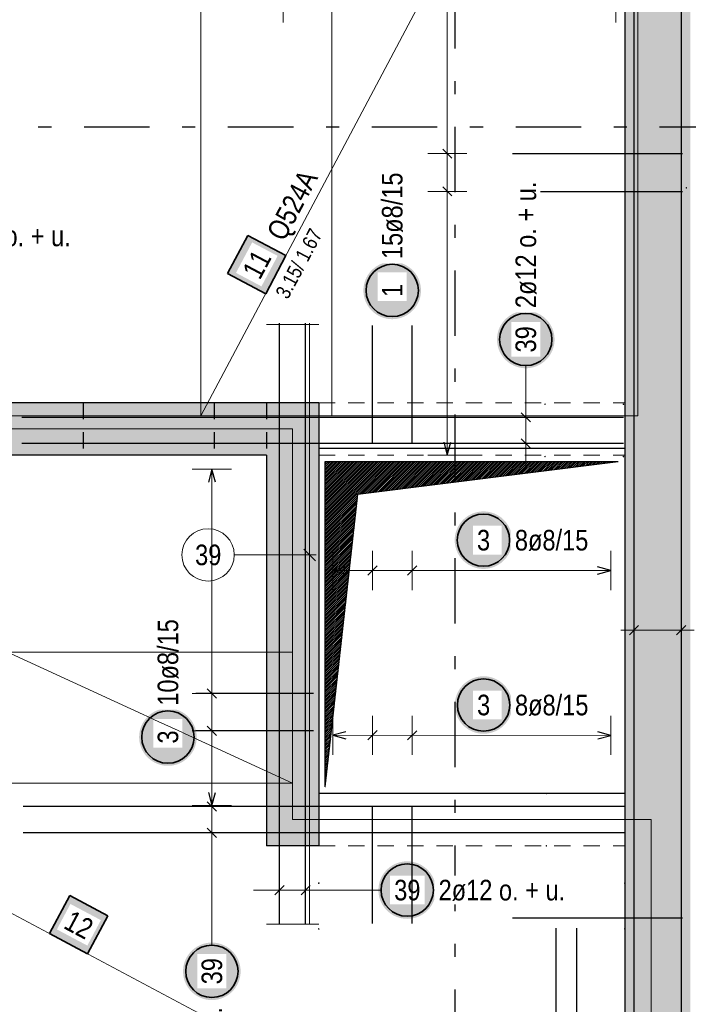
# Model space of a CAD drawing. Header units: millimetres. Extents: x -4 to 113, y -17 to 52.
# Tile 12 of 91: x 14.08 to 19.19, y 11.94 to 19.47. Entities that reach past the tile are written whole.
import ezdxf

# ---------------------------------------------------------------- set-up
doc = ezdxf.new("R2010")
doc.units = ezdxf.units.MM
doc.linetypes.add('DASHDOTX2', pattern=[2, 1, -0.5, 0, -0.5])
doc.linetypes.add('HIDDEN', pattern=[0.375, 0.25, -0.125])
for name, color, linetype, lineweight in [('Achsen', 7, 'Continuous', 20), ('Mattenbewehrung', 7, 'Continuous', 20), ('Schraffuren', 7, 'Continuous', 20), ('Stabstahl', 7, 'Continuous', 20)]:
    doc.layers.add(name, color=color, linetype=linetype, lineweight=lineweight)
doc.styles.add('Arial Narrow', font='ARIALN.TTF')

msp = doc.modelspace()

# ---------------------------------------------------------------- hatches: boundary and pattern name
at = {"lineweight": 25}
h = msp.add_hatch(dxfattribs=at)
h.set_pattern_fill('Mau', color=3, scale=0.01, angle=45, style=0, pattern_type=2)
h.set_pattern_definition([(45, (0, 0), (-0.007071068, 0.007071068), [])])
h.paths.add_polyline_path([(16.417242, 13.599875), (16.667242, 15.839875), (18.657245, 16.089875), (16.417242, 16.089875)])
at = {"layer": 'Mattenbewehrung', "lineweight": 35, "true_color": 0xffffff}
for points in [[(15.824718, 17.820662), (15.670209, 17.529068), (15.961803, 17.374559), (16.116312, 17.666153)], [(14.755764, 12.614165), (14.464469, 12.769238), (14.309397, 12.477944), (14.600691, 12.322871)]]:
    msp.add_hatch(color=7, dxfattribs=at).paths.add_polyline_path(points)
at = {"layer": 'Schraffuren', "lineweight": 13, "true_color": 0xd7ffd7}
for points in [[(19.207245, 20.284677), (19.207245, 6.630202), (18.707245, 6.630202), (18.707245, 20.284677)], [(10.366532, 16.539875), (16.367242, 16.539875), (15.967242, 16.139875), (10.366532, 16.139875)], [(16.367242, 16.539875), (16.367242, 13.149865), (15.967242, 13.149865), (15.967242, 16.139875)]]:
    msp.add_hatch(color=254, dxfattribs=at).paths.add_polyline_path(points)
at = {"layer": 'Stabstahl', "lineweight": 25, "true_color": 0xffffff}
for points in [[(17.14875, 17.399359), (17.148616, 17.407037), (17.148214, 17.414706), (17.147545, 17.422355), (17.146609, 17.429977), (17.145408, 17.437562), (17.143942, 17.4451), (17.142215, 17.452582), (17.140228, 17.459999), (17.137982, 17.467343), (17.135482, 17.474604), (17.13273, 17.481773), (17.12973, 17.488841), (17.126485, 17.495801), (17.122998, 17.502643), (17.119276, 17.509359), (17.115321, 17.515941), (17.111138, 17.522382), (17.106734, 17.528672), (17.102112, 17.534805), (17.09728, 17.540772), (17.092242, 17.546568), (17.087005, 17.552184), (17.081575, 17.557614), (17.075959, 17.562851), (17.070163, 17.567889), (17.064196, 17.572722), (17.058063, 17.577343), (17.051772, 17.581747), (17.045332, 17.58593), (17.03875, 17.589885), (17.032034, 17.593608), (17.025192, 17.597094), (17.018232, 17.600339), (17.011163, 17.60334), (17.003994, 17.606092), (16.996734, 17.608592), (16.98939, 17.610837), (16.981973, 17.612824), (16.974491, 17.614552), (16.966953, 17.616017), (16.959368, 17.617218), (16.951746, 17.618154), (16.944096, 17.618823), (16.936428, 17.619225), (16.92875, 17.619359), (16.921072, 17.619225), (16.913404, 17.618823), (16.905754, 17.618154), (16.898132, 17.617218), (16.890547, 17.616017), (16.883009, 17.614552), (16.875527, 17.612824), (16.86811, 17.610837), (16.860766, 17.608592), (16.853506, 17.606092), (16.846337, 17.60334), (16.839268, 17.600339), (16.832308, 17.597094), (16.825466, 17.593608), (16.81875, 17.589885), (16.812168, 17.58593), (16.805728, 17.581747), (16.799437, 17.577343), (16.793304, 17.572722), (16.787337, 17.567889), (16.781541, 17.562851), (16.775925, 17.557614), (16.770495, 17.552184), (16.765258, 17.546568), (16.76022, 17.540772), (16.755388, 17.534805), (16.750766, 17.528672), (16.746362, 17.522382), (16.742179, 17.515941), (16.738224, 17.509359), (16.734502, 17.502643), (16.731015, 17.495801), (16.72777, 17.488841), (16.72477, 17.481773), (16.722018, 17.474604), (16.719518, 17.467343), (16.717272, 17.459999), (16.715285, 17.452582), (16.713558, 17.4451), (16.712092, 17.437562), (16.710891, 17.429977), (16.709955, 17.422355), (16.709286, 17.414706), (16.708884, 17.407037), (16.70875, 17.399359), (16.708884, 17.391681), (16.709286, 17.384013), (16.709955, 17.376363), (16.710891, 17.368741), (16.712092, 17.361157), (16.713558, 17.353619), (16.715285, 17.346136), (16.717272, 17.338719), (16.719518, 17.331375), (16.722018, 17.324115), (16.72477, 17.316946), (16.72777, 17.309877), (16.731015, 17.302918), (16.734502, 17.296075), (16.738224, 17.289359), (16.742179, 17.282777), (16.746362, 17.276337), (16.750766, 17.270046), (16.755388, 17.263914), (16.76022, 17.257946), (16.765258, 17.25215), (16.770495, 17.246534), (16.775925, 17.241104), (16.781541, 17.235867), (16.787337, 17.230829), (16.793304, 17.225997), (16.799437, 17.221375), (16.805728, 17.216971), (16.812168, 17.212789), (16.81875, 17.208834), (16.825466, 17.205111), (16.832308, 17.201625), (16.839268, 17.198379), (16.846337, 17.195379), (16.853506, 17.192627), (16.860766, 17.190127), (16.86811, 17.187882), (16.875527, 17.185894), (16.883009, 17.184167), (16.890547, 17.182701), (16.898132, 17.1815), (16.905754, 17.180564), (16.913404, 17.179895), (16.921072, 17.179493), (16.92875, 17.179359), (16.936428, 17.179493), (16.944096, 17.179895), (16.951746, 17.180564), (16.959368, 17.1815), (16.966953, 17.182701), (16.974491, 17.184167), (16.981973, 17.185894), (16.98939, 17.187882), (16.996734, 17.190127), (17.003994, 17.192627), (17.011163, 17.195379), (17.018232, 17.198379), (17.025192, 17.201625), (17.032034, 17.205111), (17.03875, 17.208834), (17.045332, 17.212789), (17.051772, 17.216971), (17.058063, 17.221375), (17.064196, 17.225997), (17.070163, 17.230829), (17.075959, 17.235867), (17.081575, 17.241104), (17.087005, 17.246534), (17.092242, 17.25215), (17.09728, 17.257946), (17.102112, 17.263914), (17.106734, 17.270046), (17.111138, 17.276337), (17.115321, 17.282777), (17.119276, 17.289359), (17.122998, 17.296075), (17.126485, 17.302918), (17.12973, 17.309877), (17.13273, 17.316946), (17.135482, 17.324115), (17.137982, 17.331375), (17.140228, 17.338719), (17.142215, 17.346136), (17.143942, 17.353619), (17.145408, 17.361157), (17.146609, 17.368741), (17.147545, 17.376363), (17.148214, 17.384013)], [(18.17, 17.02396), (18.169866, 17.031638), (18.169464, 17.039306), (18.168795, 17.046956), (18.167859, 17.054578), (18.166658, 17.062162), (18.165192, 17.0697), (18.163465, 17.077183), (18.161478, 17.0846), (18.159232, 17.091943), (18.156732, 17.099204), (18.15398, 17.106373), (18.15098, 17.113442), (18.147735, 17.120401), (18.144248, 17.127243), (18.140526, 17.13396), (18.136571, 17.140542), (18.132388, 17.146982), (18.127984, 17.153272), (18.123362, 17.159405), (18.11853, 17.165373), (18.113492, 17.171168), (18.108255, 17.176785), (18.102825, 17.182214), (18.097209, 17.187452), (18.091413, 17.192489), (18.085446, 17.197322), (18.079313, 17.201943), (18.073022, 17.206348), (18.066582, 17.21053), (18.06, 17.214485), (18.053284, 17.218208), (18.046442, 17.221694), (18.039482, 17.22494), (18.032413, 17.22794), (18.025244, 17.230692), (18.017984, 17.233192), (18.01064, 17.235437), (18.003223, 17.237425), (17.995741, 17.239152), (17.988203, 17.240617), (17.980618, 17.241819), (17.972996, 17.242755), (17.965346, 17.243424), (17.957678, 17.243826), (17.95, 17.24396), (17.942322, 17.243826), (17.934654, 17.243424), (17.927004, 17.242755), (17.919382, 17.241819), (17.911797, 17.240617), (17.904259, 17.239152), (17.896777, 17.237425), (17.88936, 17.235437), (17.882016, 17.233192), (17.874756, 17.230692), (17.867587, 17.22794), (17.860518, 17.22494), (17.853558, 17.221694), (17.846716, 17.218208), (17.84, 17.214485), (17.833418, 17.21053), (17.826978, 17.206348), (17.820687, 17.201943), (17.814554, 17.197322), (17.808587, 17.192489), (17.802791, 17.187452), (17.797175, 17.182214), (17.791745, 17.176785), (17.786508, 17.171168), (17.78147, 17.165373), (17.776638, 17.159405), (17.772016, 17.153272), (17.767612, 17.146982), (17.763429, 17.140542), (17.759474, 17.13396), (17.755752, 17.127243), (17.752265, 17.120401), (17.74902, 17.113442), (17.74602, 17.106373), (17.743268, 17.099204), (17.740768, 17.091943), (17.738522, 17.0846), (17.736535, 17.077183), (17.734808, 17.0697), (17.733342, 17.062162), (17.732141, 17.054578), (17.731205, 17.046956), (17.730536, 17.039306), (17.730134, 17.031638), (17.73, 17.02396), (17.730134, 17.016282), (17.730536, 17.008613), (17.731205, 17.000963), (17.732141, 16.993342), (17.733342, 16.985757), (17.734808, 16.978219), (17.736535, 16.970737), (17.738522, 16.96332), (17.740768, 16.955976), (17.743268, 16.948715), (17.74602, 16.941546), (17.74902, 16.934478), (17.752265, 16.927518), (17.755752, 16.920676), (17.759474, 16.91396), (17.763429, 16.907377), (17.767612, 16.900937), (17.772016, 16.894647), (17.776638, 16.888514), (17.78147, 16.882546), (17.786508, 16.876751), (17.791745, 16.871135), (17.797175, 16.865705), (17.802791, 16.860468), (17.808587, 16.85543), (17.814554, 16.850597), (17.820687, 16.845976), (17.826978, 16.841571), (17.833418, 16.837389), (17.84, 16.833434), (17.846716, 16.829711), (17.853558, 16.826225), (17.860518, 16.82298), (17.867587, 16.819979), (17.874756, 16.817227), (17.882016, 16.814727), (17.88936, 16.812482), (17.896777, 16.810495), (17.904259, 16.808767), (17.911797, 16.807302), (17.919382, 16.806101), (17.927004, 16.805165), (17.934654, 16.804496), (17.942322, 16.804094), (17.95, 16.80396), (17.957678, 16.804094), (17.965346, 16.804496), (17.972996, 16.805165), (17.980618, 16.806101), (17.988203, 16.807302), (17.995741, 16.808767), (18.003223, 16.810495), (18.01064, 16.812482), (18.017984, 16.814727), (18.025244, 16.817227), (18.032413, 16.819979), (18.039482, 16.82298), (18.046442, 16.826225), (18.053284, 16.829711), (18.06, 16.833434), (18.066582, 16.837389), (18.073022, 16.841571), (18.079313, 16.845976), (18.085446, 16.850597), (18.091413, 16.85543), (18.097209, 16.860468), (18.102825, 16.865705), (18.108255, 16.871135), (18.113492, 16.876751), (18.11853, 16.882546), (18.123362, 16.888514), (18.127984, 16.894647), (18.132388, 16.900937), (18.136571, 16.907377), (18.140526, 16.91396), (18.144248, 16.920676), (18.147735, 16.927518), (18.15098, 16.934478), (18.15398, 16.941546), (18.156732, 16.948715), (18.159232, 16.955976), (18.161478, 16.96332), (18.163465, 16.970737), (18.165192, 16.978219), (18.166658, 16.985757), (18.167859, 16.993342), (18.168795, 17.000963), (18.169464, 17.008613)], [(17.846607, 15.488445), (17.846473, 15.496123), (17.846072, 15.503792), (17.845402, 15.511442), (17.844466, 15.519063), (17.843265, 15.526648), (17.8418, 15.534186), (17.840072, 15.541668), (17.838085, 15.549086), (17.83584, 15.556429), (17.83334, 15.56369), (17.830588, 15.570859), (17.827587, 15.577927), (17.824342, 15.584887), (17.820856, 15.591729), (17.817133, 15.598445), (17.813178, 15.605028), (17.808996, 15.611468), (17.804591, 15.617758), (17.79997, 15.623891), (17.795137, 15.629859), (17.790099, 15.635654), (17.784862, 15.64127), (17.779432, 15.6467), (17.773816, 15.651937), (17.768021, 15.656975), (17.762053, 15.661808), (17.75592, 15.666429), (17.74963, 15.670834), (17.74319, 15.675016), (17.736607, 15.678971), (17.729891, 15.682694), (17.723049, 15.68618), (17.716089, 15.689425), (17.709021, 15.692426), (17.701852, 15.695178), (17.694591, 15.697678), (17.687248, 15.699923), (17.67983, 15.70191), (17.672348, 15.703638), (17.66481, 15.705103), (17.657226, 15.706304), (17.649604, 15.70724), (17.641954, 15.707909), (17.634285, 15.708311), (17.626607, 15.708445), (17.61893, 15.708311), (17.611261, 15.707909), (17.603611, 15.70724), (17.595989, 15.706304), (17.588405, 15.705103), (17.580867, 15.703638), (17.573385, 15.70191), (17.565967, 15.699923), (17.558624, 15.697678), (17.551363, 15.695178), (17.544194, 15.692426), (17.537125, 15.689425), (17.530166, 15.68618), (17.523324, 15.682694), (17.516607, 15.678971), (17.510025, 15.675016), (17.503585, 15.670834), (17.497295, 15.666429), (17.491162, 15.661808), (17.485194, 15.656975), (17.479399, 15.651937), (17.473783, 15.6467), (17.468353, 15.64127), (17.463116, 15.635654), (17.458078, 15.629859), (17.453245, 15.623891), (17.448624, 15.617758), (17.444219, 15.611468), (17.440037, 15.605028), (17.436082, 15.598445), (17.432359, 15.591729), (17.428873, 15.584887), (17.425627, 15.577927), (17.422627, 15.570859), (17.419875, 15.56369), (17.417375, 15.556429), (17.41513, 15.549086), (17.413142, 15.541668), (17.411415, 15.534186), (17.40995, 15.526648), (17.408748, 15.519063), (17.407813, 15.511442), (17.407143, 15.503792), (17.406741, 15.496123), (17.406607, 15.488445), (17.406741, 15.480767), (17.407143, 15.473099), (17.407813, 15.465449), (17.408748, 15.457827), (17.40995, 15.450243), (17.411415, 15.442705), (17.413142, 15.435223), (17.41513, 15.427805), (17.417375, 15.420462), (17.419875, 15.413201), (17.422627, 15.406032), (17.425627, 15.398963), (17.428873, 15.392004), (17.432359, 15.385162), (17.436082, 15.378445), (17.440037, 15.371863), (17.444219, 15.365423), (17.448624, 15.359133), (17.453245, 15.353), (17.458078, 15.347032), (17.463116, 15.341237), (17.468353, 15.335621), (17.473783, 15.330191), (17.479399, 15.324954), (17.485194, 15.319916), (17.491162, 15.315083), (17.497295, 15.310462), (17.503585, 15.306057), (17.510025, 15.301875), (17.516607, 15.29792), (17.523324, 15.294197), (17.530166, 15.290711), (17.537125, 15.287465), (17.544194, 15.284465), (17.551363, 15.281713), (17.558624, 15.279213), (17.565967, 15.276968), (17.573385, 15.27498), (17.580867, 15.273253), (17.588405, 15.271788), (17.595989, 15.270586), (17.603611, 15.269651), (17.611261, 15.268981), (17.61893, 15.268579), (17.626607, 15.268445), (17.634285, 15.268579), (17.641954, 15.268981), (17.649604, 15.269651), (17.657226, 15.270586), (17.66481, 15.271788), (17.672348, 15.273253), (17.67983, 15.27498), (17.687248, 15.276968), (17.694591, 15.279213), (17.701852, 15.281713), (17.709021, 15.284465), (17.716089, 15.287465), (17.723049, 15.290711), (17.729891, 15.294197), (17.736607, 15.29792), (17.74319, 15.301875), (17.74963, 15.306057), (17.75592, 15.310462), (17.762053, 15.315083), (17.768021, 15.319916), (17.773816, 15.324954), (17.779432, 15.330191), (17.784862, 15.335621), (17.790099, 15.341237), (17.795137, 15.347032), (17.79997, 15.353), (17.804591, 15.359133), (17.808996, 15.365423), (17.813178, 15.371863), (17.817133, 15.378445), (17.820856, 15.385162), (17.824342, 15.392004), (17.827587, 15.398963), (17.830588, 15.406032), (17.83334, 15.413201), (17.83584, 15.420462), (17.838085, 15.427805), (17.840072, 15.435223), (17.8418, 15.442705), (17.843265, 15.450243), (17.844466, 15.457827), (17.845402, 15.465449), (17.846072, 15.473099)], [(17.847306, 14.227089), (17.847172, 14.234767), (17.84677, 14.242435), (17.8461, 14.250085), (17.845165, 14.257707), (17.843963, 14.265292), (17.842498, 14.27283), (17.840771, 14.280312), (17.838783, 14.287729), (17.836538, 14.295073), (17.834038, 14.302333), (17.831286, 14.309502), (17.828286, 14.316571), (17.82504, 14.323531), (17.821554, 14.330373), (17.817831, 14.337089), (17.813876, 14.343671), (17.809694, 14.350111), (17.805289, 14.356402), (17.800668, 14.362535), (17.795835, 14.368502), (17.790797, 14.374298), (17.78556, 14.379914), (17.78013, 14.385344), (17.774514, 14.390581), (17.768719, 14.395619), (17.762751, 14.400451), (17.756618, 14.405073), (17.750328, 14.409477), (17.743888, 14.41366), (17.737306, 14.417615), (17.730589, 14.421337), (17.723747, 14.424824), (17.716788, 14.428069), (17.709719, 14.431069), (17.70255, 14.433821), (17.695289, 14.436321), (17.687946, 14.438567), (17.680528, 14.440554), (17.673046, 14.442281), (17.665508, 14.443747), (17.657924, 14.444948), (17.650302, 14.445884), (17.642652, 14.446553), (17.634983, 14.446955), (17.627306, 14.447089), (17.619628, 14.446955), (17.611959, 14.446553), (17.604309, 14.445884), (17.596687, 14.444948), (17.589103, 14.443747), (17.581565, 14.442281), (17.574083, 14.440554), (17.566665, 14.438567), (17.559322, 14.436321), (17.552061, 14.433821), (17.544892, 14.431069), (17.537823, 14.428069), (17.530864, 14.424824), (17.524022, 14.421337), (17.517306, 14.417615), (17.510723, 14.41366), (17.504283, 14.409477), (17.497993, 14.405073), (17.49186, 14.400451), (17.485892, 14.395619), (17.480097, 14.390581), (17.474481, 14.385344), (17.469051, 14.379914), (17.463814, 14.374298), (17.458776, 14.368502), (17.453943, 14.362535), (17.449322, 14.356402), (17.444917, 14.350111), (17.440735, 14.343671), (17.43678, 14.337089), (17.433057, 14.330373), (17.429571, 14.323531), (17.426326, 14.316571), (17.423325, 14.309502), (17.420573, 14.302333), (17.418073, 14.295073), (17.415828, 14.287729), (17.41384, 14.280312), (17.412113, 14.27283), (17.410648, 14.265292), (17.409447, 14.257707), (17.408511, 14.250085), (17.407841, 14.242435), (17.40744, 14.234767), (17.407306, 14.227089), (17.40744, 14.219411), (17.407841, 14.211743), (17.408511, 14.204093), (17.409447, 14.196471), (17.410648, 14.188886), (17.412113, 14.181348), (17.41384, 14.173866), (17.415828, 14.166449), (17.418073, 14.159105), (17.420573, 14.151845), (17.423325, 14.144676), (17.426326, 14.137607), (17.429571, 14.130647), (17.433057, 14.123805), (17.43678, 14.117089), (17.440735, 14.110507), (17.444917, 14.104067), (17.449322, 14.097776), (17.453943, 14.091643), (17.458776, 14.085676), (17.463814, 14.07988), (17.469051, 14.074264), (17.474481, 14.068834), (17.480097, 14.063597), (17.485892, 14.058559), (17.49186, 14.053727), (17.497993, 14.049105), (17.504283, 14.044701), (17.510723, 14.040518), (17.517306, 14.036563), (17.524022, 14.032841), (17.530864, 14.029354), (17.537823, 14.026109), (17.544892, 14.023109), (17.552061, 14.020357), (17.559322, 14.017857), (17.566665, 14.015611), (17.574083, 14.013624), (17.581565, 14.011897), (17.589103, 14.010431), (17.596687, 14.00923), (17.604309, 14.008294), (17.611959, 14.007625), (17.619628, 14.007223), (17.627306, 14.007089), (17.634983, 14.007223), (17.642652, 14.007625), (17.650302, 14.008294), (17.657924, 14.00923), (17.665508, 14.010431), (17.673046, 14.011897), (17.680528, 14.013624), (17.687946, 14.015611), (17.695289, 14.017857), (17.70255, 14.020357), (17.709719, 14.023109), (17.716788, 14.026109), (17.723747, 14.029354), (17.730589, 14.032841), (17.737306, 14.036563), (17.743888, 14.040518), (17.750328, 14.044701), (17.756618, 14.049105), (17.762751, 14.053727), (17.768719, 14.058559), (17.774514, 14.063597), (17.78013, 14.068834), (17.78556, 14.074264), (17.790797, 14.07988), (17.795835, 14.085676), (17.800668, 14.091643), (17.805289, 14.097776), (17.809694, 14.104067), (17.813876, 14.110507), (17.817831, 14.117089), (17.821554, 14.123805), (17.82504, 14.130647), (17.828286, 14.137607), (17.831286, 14.144676), (17.834038, 14.151845), (17.836538, 14.159105), (17.838783, 14.166449), (17.840771, 14.173866), (17.842498, 14.181348), (17.843963, 14.188886), (17.845165, 14.196471), (17.8461, 14.204093), (17.84677, 14.211743)], [(15.434243, 13.981807), (15.434109, 13.989485), (15.433707, 13.997154), (15.433038, 14.004804), (15.432102, 14.012425), (15.430901, 14.02001), (15.429435, 14.027548), (15.427708, 14.03503), (15.425721, 14.042448), (15.423475, 14.049791), (15.420975, 14.057052), (15.418223, 14.064221), (15.415223, 14.071289), (15.411978, 14.078249), (15.408491, 14.085091), (15.404769, 14.091807), (15.400814, 14.09839), (15.396631, 14.10483), (15.392227, 14.11112), (15.387605, 14.117253), (15.382773, 14.123221), (15.377735, 14.129016), (15.372498, 14.134632), (15.367068, 14.140062), (15.361452, 14.145299), (15.355656, 14.150337), (15.349689, 14.15517), (15.343556, 14.159791), (15.337265, 14.164196), (15.330825, 14.168378), (15.324243, 14.172333), (15.317527, 14.176056), (15.310685, 14.179542), (15.303725, 14.182787), (15.296656, 14.185788), (15.289487, 14.18854), (15.282227, 14.19104), (15.274883, 14.193285), (15.267466, 14.195272), (15.259984, 14.197), (15.252446, 14.198465), (15.244861, 14.199666), (15.237239, 14.200602), (15.229589, 14.201271), (15.221921, 14.201673), (15.214243, 14.201807), (15.206565, 14.201673), (15.198897, 14.201271), (15.191247, 14.200602), (15.183625, 14.199666), (15.17604, 14.198465), (15.168502, 14.197), (15.16102, 14.195272), (15.153603, 14.193285), (15.146259, 14.19104), (15.138999, 14.18854), (15.13183, 14.185788), (15.124761, 14.182787), (15.117801, 14.179542), (15.110959, 14.176056), (15.104243, 14.172333), (15.097661, 14.168378), (15.091221, 14.164196), (15.08493, 14.159791), (15.078797, 14.15517), (15.07283, 14.150337), (15.067034, 14.145299), (15.061418, 14.140062), (15.055988, 14.134632), (15.050751, 14.129016), (15.045713, 14.123221), (15.040881, 14.117253), (15.036259, 14.11112), (15.031855, 14.10483), (15.027672, 14.09839), (15.023717, 14.091807), (15.019995, 14.085091), (15.016508, 14.078249), (15.013263, 14.071289), (15.010263, 14.064221), (15.007511, 14.057052), (15.005011, 14.049791), (15.002765, 14.042448), (15.000778, 14.03503), (14.999051, 14.027548), (14.997585, 14.02001), (14.996384, 14.012425), (14.995448, 14.004804), (14.994779, 13.997154), (14.994377, 13.989485), (14.994243, 13.981807), (14.994377, 13.974129), (14.994779, 13.966461), (14.995448, 13.958811), (14.996384, 13.951189), (14.997585, 13.943605), (14.999051, 13.936067), (15.000778, 13.928584), (15.002765, 13.921167), (15.005011, 13.913824), (15.007511, 13.906563), (15.010263, 13.899394), (15.013263, 13.892325), (15.016508, 13.885366), (15.019995, 13.878524), (15.023717, 13.871807), (15.027672, 13.865225), (15.031855, 13.858785), (15.036259, 13.852495), (15.040881, 13.846362), (15.045713, 13.840394), (15.050751, 13.834599), (15.055988, 13.828982), (15.061418, 13.823553), (15.067034, 13.818315), (15.07283, 13.813278), (15.078797, 13.808445), (15.08493, 13.803824), (15.091221, 13.799419), (15.097661, 13.795237), (15.104243, 13.791282), (15.110959, 13.787559), (15.117801, 13.784073), (15.124761, 13.780827), (15.13183, 13.777827), (15.138999, 13.775075), (15.146259, 13.772575), (15.153603, 13.77033), (15.16102, 13.768342), (15.168502, 13.766615), (15.17604, 13.76515), (15.183625, 13.763948), (15.191247, 13.763012), (15.198897, 13.762343), (15.206565, 13.761941), (15.214243, 13.761807), (15.221921, 13.761941), (15.229589, 13.762343), (15.237239, 13.763012), (15.244861, 13.763948), (15.252446, 13.76515), (15.259984, 13.766615), (15.267466, 13.768342), (15.274883, 13.77033), (15.282227, 13.772575), (15.289487, 13.775075), (15.296656, 13.777827), (15.303725, 13.780827), (15.310685, 13.784073), (15.317527, 13.787559), (15.324243, 13.791282), (15.330825, 13.795237), (15.337265, 13.799419), (15.343556, 13.803824), (15.349689, 13.808445), (15.355656, 13.813278), (15.361452, 13.818315), (15.367068, 13.823553), (15.372498, 13.828982), (15.377735, 13.834599), (15.382773, 13.840394), (15.387605, 13.846362), (15.392227, 13.852495), (15.396631, 13.858785), (15.400814, 13.865225), (15.404769, 13.871807), (15.408491, 13.878524), (15.411978, 13.885366), (15.415223, 13.892325), (15.418223, 13.899394), (15.420975, 13.906563), (15.423475, 13.913824), (15.425721, 13.921167), (15.427708, 13.928584), (15.429435, 13.936067), (15.430901, 13.943605), (15.432102, 13.951189), (15.433038, 13.958811), (15.433707, 13.966461)], [(17.263373, 12.811003), (17.263239, 12.818681), (17.262837, 12.826349), (17.262167, 12.833999), (17.261232, 12.841621), (17.26003, 12.849205), (17.258565, 12.856743), (17.256838, 12.864226), (17.25485, 12.871643), (17.252605, 12.878987), (17.250105, 12.886247), (17.247353, 12.893416), (17.244353, 12.900485), (17.241107, 12.907444), (17.237621, 12.914287), (17.233898, 12.921003), (17.229943, 12.927585), (17.225761, 12.934025), (17.221356, 12.940316), (17.216735, 12.946448), (17.211902, 12.952416), (17.206864, 12.958212), (17.201627, 12.963828), (17.196197, 12.969258), (17.190581, 12.974495), (17.184786, 12.979533), (17.178818, 12.984365), (17.172685, 12.988987), (17.166395, 12.993391), (17.159955, 12.997573), (17.153373, 13.001528), (17.146656, 13.005251), (17.139814, 13.008737), (17.132855, 13.011983), (17.125786, 13.014983), (17.118617, 13.017735), (17.111356, 13.020235), (17.104013, 13.02248), (17.096595, 13.024468), (17.089113, 13.026195), (17.081575, 13.027661), (17.073991, 13.028862), (17.066369, 13.029798), (17.058719, 13.030467), (17.05105, 13.030869), (17.043373, 13.031003), (17.035695, 13.030869), (17.028026, 13.030467), (17.020376, 13.029798), (17.012755, 13.028862), (17.00517, 13.027661), (16.997632, 13.026195), (16.99015, 13.024468), (16.982732, 13.02248), (16.975389, 13.020235), (16.968128, 13.017735), (16.960959, 13.014983), (16.953891, 13.011983), (16.946931, 13.008737), (16.940089, 13.005251), (16.933373, 13.001528), (16.92679, 12.997573), (16.92035, 12.993391), (16.91406, 12.988987), (16.907927, 12.984365), (16.901959, 12.979533), (16.896164, 12.974495), (16.890548, 12.969258), (16.885118, 12.963828), (16.879881, 12.958212), (16.874843, 12.952416), (16.87001, 12.946448), (16.865389, 12.940316), (16.860984, 12.934025), (16.856802, 12.927585), (16.852847, 12.921003), (16.849124, 12.914287), (16.845638, 12.907444), (16.842393, 12.900485), (16.839392, 12.893416), (16.83664, 12.886247), (16.83414, 12.878987), (16.831895, 12.871643), (16.829908, 12.864226), (16.82818, 12.856743), (16.826715, 12.849205), (16.825514, 12.841621), (16.824578, 12.833999), (16.823908, 12.826349), (16.823507, 12.818681), (16.823373, 12.811003), (16.823507, 12.803325), (16.823908, 12.795656), (16.824578, 12.788007), (16.825514, 12.780385), (16.826715, 12.7728), (16.82818, 12.765262), (16.829908, 12.75778), (16.831895, 12.750363), (16.83414, 12.743019), (16.83664, 12.735758), (16.839392, 12.728589), (16.842393, 12.721521), (16.845638, 12.714561), (16.849124, 12.707719), (16.852847, 12.701003), (16.856802, 12.694421), (16.860984, 12.68798), (16.865389, 12.68169), (16.87001, 12.675557), (16.874843, 12.66959), (16.879881, 12.663794), (16.885118, 12.658178), (16.890548, 12.652748), (16.896164, 12.647511), (16.901959, 12.642473), (16.907927, 12.63764), (16.91406, 12.633019), (16.92035, 12.628615), (16.92679, 12.624432), (16.933373, 12.620477), (16.940089, 12.616754), (16.946931, 12.613268), (16.953891, 12.610023), (16.960959, 12.607022), (16.968128, 12.60427), (16.975389, 12.60177), (16.982732, 12.599525), (16.99015, 12.597538), (16.997632, 12.59581), (17.00517, 12.594345), (17.012755, 12.593144), (17.020376, 12.592208), (17.028026, 12.591539), (17.035695, 12.591137), (17.043373, 12.591003), (17.05105, 12.591137), (17.058719, 12.591539), (17.066369, 12.592208), (17.073991, 12.593144), (17.081575, 12.594345), (17.089113, 12.59581), (17.096595, 12.597538), (17.104013, 12.599525), (17.111356, 12.60177), (17.118617, 12.60427), (17.125786, 12.607022), (17.132855, 12.610023), (17.139814, 12.613268), (17.146656, 12.616754), (17.153373, 12.620477), (17.159955, 12.624432), (17.166395, 12.628615), (17.172685, 12.633019), (17.178818, 12.63764), (17.184786, 12.642473), (17.190581, 12.647511), (17.196197, 12.652748), (17.201627, 12.658178), (17.206864, 12.663794), (17.211902, 12.66959), (17.216735, 12.675557), (17.221356, 12.68169), (17.225761, 12.68798), (17.229943, 12.694421), (17.233898, 12.701003), (17.237621, 12.707719), (17.241107, 12.714561), (17.244353, 12.721521), (17.247353, 12.728589), (17.250105, 12.735758), (17.252605, 12.743019), (17.25485, 12.750363), (17.256838, 12.75778), (17.258565, 12.765262), (17.26003, 12.7728), (17.261232, 12.780385), (17.262167, 12.788007), (17.262837, 12.795656)], [(15.77, 12.189299), (15.769866, 12.196977), (15.769464, 12.204646), (15.768795, 12.212296), (15.767859, 12.219917), (15.766658, 12.227502), (15.765192, 12.23504), (15.763465, 12.242522), (15.761478, 12.249939), (15.759232, 12.257283), (15.756732, 12.264544), (15.75398, 12.271713), (15.75098, 12.278781), (15.747735, 12.285741), (15.744248, 12.292583), (15.740526, 12.299299), (15.736571, 12.305881), (15.732388, 12.312322), (15.727984, 12.318612), (15.723362, 12.324745), (15.71853, 12.330713), (15.713492, 12.336508), (15.708255, 12.342124), (15.702825, 12.347554), (15.697209, 12.352791), (15.691413, 12.357829), (15.685446, 12.362662), (15.679313, 12.367283), (15.673022, 12.371688), (15.666582, 12.37587), (15.66, 12.379825), (15.653284, 12.383548), (15.646442, 12.387034), (15.639482, 12.390279), (15.632413, 12.39328), (15.625244, 12.396032), (15.617984, 12.398532), (15.61064, 12.400777), (15.603223, 12.402764), (15.595741, 12.404492), (15.588203, 12.405957), (15.580618, 12.407158), (15.572996, 12.408094), (15.565346, 12.408763), (15.557678, 12.409165), (15.55, 12.409299), (15.542322, 12.409165), (15.534654, 12.408763), (15.527004, 12.408094), (15.519382, 12.407158), (15.511797, 12.405957), (15.504259, 12.404492), (15.496777, 12.402764), (15.48936, 12.400777), (15.482016, 12.398532), (15.474756, 12.396032), (15.467587, 12.39328), (15.460518, 12.390279), (15.453558, 12.387034), (15.446716, 12.383548), (15.44, 12.379825), (15.433418, 12.37587), (15.426978, 12.371688), (15.420687, 12.367283), (15.414554, 12.362662), (15.408587, 12.357829), (15.402791, 12.352791), (15.397175, 12.347554), (15.391745, 12.342124), (15.386508, 12.336508), (15.38147, 12.330713), (15.376638, 12.324745), (15.372016, 12.318612), (15.367612, 12.312322), (15.363429, 12.305881), (15.359474, 12.299299), (15.355752, 12.292583), (15.352265, 12.285741), (15.34902, 12.278781), (15.34602, 12.271713), (15.343268, 12.264544), (15.340768, 12.257283), (15.338522, 12.249939), (15.336535, 12.242522), (15.334808, 12.23504), (15.333342, 12.227502), (15.332141, 12.219917), (15.331205, 12.212296), (15.330536, 12.204646), (15.330134, 12.196977), (15.33, 12.189299), (15.330134, 12.181621), (15.330536, 12.173953), (15.331205, 12.166303), (15.332141, 12.158681), (15.333342, 12.151097), (15.334808, 12.143559), (15.336535, 12.136076), (15.338522, 12.128659), (15.340768, 12.121316), (15.343268, 12.114055), (15.34602, 12.106886), (15.34902, 12.099817), (15.352265, 12.092858), (15.355752, 12.086016), (15.359474, 12.079299), (15.363429, 12.072717), (15.367612, 12.066277), (15.372016, 12.059986), (15.376638, 12.053854), (15.38147, 12.047886), (15.386508, 12.042091), (15.391745, 12.036474), (15.397175, 12.031044), (15.402791, 12.025807), (15.408587, 12.020769), (15.414554, 12.015937), (15.420687, 12.011316), (15.426978, 12.006911), (15.433418, 12.002729), (15.44, 11.998774), (15.446716, 11.995051), (15.453558, 11.991565), (15.460518, 11.988319), (15.467587, 11.985319), (15.474756, 11.982567), (15.482016, 11.980067), (15.48936, 11.977822), (15.496777, 11.975834), (15.504259, 11.974107), (15.511797, 11.972642), (15.519382, 11.97144), (15.527004, 11.970504), (15.534654, 11.969835), (15.542322, 11.969433), (15.55, 11.969299), (15.557678, 11.969433), (15.565346, 11.969835), (15.572996, 11.970504), (15.580618, 11.97144), (15.588203, 11.972642), (15.595741, 11.974107), (15.603223, 11.975834), (15.61064, 11.977822), (15.617984, 11.980067), (15.625244, 11.982567), (15.632413, 11.985319), (15.639482, 11.988319), (15.646442, 11.991565), (15.653284, 11.995051), (15.66, 11.998774), (15.666582, 12.002729), (15.673022, 12.006911), (15.679313, 12.011316), (15.685446, 12.015937), (15.691413, 12.020769), (15.697209, 12.025807), (15.702825, 12.031044), (15.708255, 12.036474), (15.713492, 12.042091), (15.71853, 12.047886), (15.723362, 12.053854), (15.727984, 12.059986), (15.732388, 12.066277), (15.736571, 12.072717), (15.740526, 12.079299), (15.744248, 12.086016), (15.747735, 12.092858), (15.75098, 12.099817), (15.75398, 12.106886), (15.756732, 12.114055), (15.759232, 12.121316), (15.761478, 12.128659), (15.763465, 12.136076), (15.765192, 12.143559), (15.766658, 12.151097), (15.767859, 12.158681), (15.768795, 12.166303), (15.769464, 12.173953)]]:
    msp.add_hatch(color=7, dxfattribs=at).paths.add_polyline_path(points)

# ---------------------------------------------------------------- linework, layer by layer
at = {"color": 3, "linetype": 'Continuous', "lineweight": 25, "ltscale": 0.5}
for p, q in [((18.777245, 20.344677), (18.777245, 6.470196)), ((19.137245, 20.344677), (19.137245, 6.470196)), ((18.74189, 14.764645), (18.812601, 14.835355)), ((19.10189, 14.764645), (19.1726, 14.835355))]:
    msp.add_line(p, q, dxfattribs=at)
at = {"color": 3, "linetype": 'Continuous', "lineweight": 25}
for p, q in [((18.707346, 20.284677), (18.707346, 6.630202)), ((16.367242, 16.539875), (10.366532, 16.539875)), ((16.367242, 16.539875), (16.367242, 13.149865)), ((15.967242, 16.139875), (10.366532, 16.139875)), ((15.967242, 16.139875), (15.967242, 13.149865)), ((18.707245, 16.189875), (16.367242, 16.189875)), ((16.417242, 13.599875), (16.417242, 16.089875)), ((16.417242, 16.089875), (18.657245, 16.089875)), ((16.667242, 15.839875), (18.657245, 16.089875)), ((16.417242, 13.599875), (16.667242, 15.839875)), ((18.707245, 13.549875), (16.367242, 13.549875)), ((16.367242, 13.149865), (15.967242, 13.149865))]:
    msp.add_line(p, q, dxfattribs=at)
at = {"color": 9, "linetype": 'Continuous', "lineweight": 0}
for p, q in [((15.967242, 17.139875), (16.367242, 17.139875)), ((15.967242, 12.549865), (16.367242, 12.549865))]:
    msp.add_line(p, q, dxfattribs=at)
at = {"color": 3, "linetype": 'HIDDEN', "lineweight": 25, "ltscale": 0.5}
for p, q in [((14.567236, 16.539875), (14.567236, 16.139875)), ((15.567236, 16.539875), (15.567236, 16.139875)), ((15.967242, 16.539875), (15.967242, 16.139875))]:
    msp.add_line(p, q, dxfattribs=at)
at = {"color": 9, "linetype": 'HIDDEN', "lineweight": 0, "ltscale": 0.5}
for p, q in [((16.367242, 16.539875), (18.707346, 16.539875)), ((16.367242, 16.139875), (18.707346, 16.139875)), ((16.367242, 13.549865), (18.707346, 13.549865)), ((16.367242, 13.149865), (18.707346, 13.149865))]:
    msp.add_line(p, q, dxfattribs=at)
at = {"color": 5, "linetype": 'Continuous', "lineweight": 18, "ltscale": 0.5}
for p, q in [((18.777245, 14.65), (18.777245, 14.95)), ((19.137245, 14.65), (19.137245, 14.95)), ((19.237245, 14.8), (18.677245, 14.8))]:
    msp.add_line(p, q, dxfattribs=at)
at = {"color": 9, "linetype": 'Continuous', "lineweight": 0}
for centre in [(18.096658, 16.528284), (18.696658, 16.528284), (18.096658, 16.128284), (18.696658, 16.128284), (18.107346, 13.549865), (18.107346, 13.149865), (16.367242, 12.86412), (18.707346, 12.86412), (16.367242, 12.51412), (18.707245, 12.51412)]:
    msp.add_circle(centre, 0.00222, dxfattribs=at)
at = {"layer": 'Achsen', "color": 3, "linetype": 'DASHDOTX2', "lineweight": 25, "ltscale": 0.5}
for p, q in [((17.407324, 39.55094), (17.407324, -0.69339)), ((3.573324, 18.650196), (49.410516, 18.650196))]:
    msp.add_line(p, q, dxfattribs=at)
at = {"layer": 'Mattenbewehrung', "color": 7, "linetype": 'Continuous', "lineweight": 18, "ltscale": 0.5}
for p, q in [((15.466532, 22.74456), (15.466532, 16.43988)), ((16.466528, 16.439877), (16.466528, 22.744568)), ((18.807275, 16.43988), (18.80723, 22.74456)), ((11.866532, 16.439877), (16.466528, 16.439877)), ((15.466532, 16.43988), (18.807275, 16.43988)), ((16.167239, 16.339874), (10.266534, 16.339874)), ((16.167239, 13.630196), (16.167239, 16.339874)), ((16.167239, 13.349867), (16.167239, 14.63019)), ((10.266534, 13.630196), (16.167239, 13.630196)), ((18.907343, 13.349867), (16.167239, 13.349867)), ((18.907343, 10.030196), (18.907343, 13.349867))]:
    msp.add_line(p, q, dxfattribs=at)
at = {"layer": 'Mattenbewehrung', "color": 5, "linetype": 'Continuous', "lineweight": 18, "ltscale": 0.5}
for p, q in [((16.094531, 19.75), (16.094531, 19.45)), ((18.639344, 19.45), (18.639344, 19.75))]:
    msp.add_line(p, q, dxfattribs=at)
at = {"layer": 'Mattenbewehrung', "color": 2, "linetype": 'Continuous', "lineweight": 35, "ltscale": 0.5}
for p, q in [((15.824718, 17.820662), (15.670209, 17.529068)), ((16.116312, 17.666153), (15.824718, 17.820662)), ((15.961803, 17.374559), (16.116312, 17.666153)), ((15.670209, 17.529068), (15.961803, 17.374559)), ((14.464469, 12.769238), (14.309397, 12.477944)), ((14.755764, 12.614165), (14.464469, 12.769238)), ((14.600691, 12.322871), (14.755764, 12.614165)), ((14.309397, 12.477944), (14.600691, 12.322871))]:
    msp.add_line(p, q, dxfattribs=at)
at = {"layer": 'Schraffuren', "color": 9, "linetype": 'Continuous', "lineweight": 0}
msp.add_circle((19.177346, 18.184676), 0.00222, dxfattribs=at)
at = {"layer": 'Stabstahl', "color": 5, "linetype": 'Continuous', "lineweight": 18, "ltscale": 0.5}
for p, q in [((17.35, 20.176677), (17.35, 16.138205)), ((17.5, 18.445903), (17.2, 18.445903)), ((17.5, 18.157441), (17.2, 18.157441)), ((17.95, 16.82396), (17.95, 16.628284)), ((17.95, 16.028284), (17.95, 16.628284)), ((17.8, 16.428284), (18.1, 16.428284)), ((17.8, 16.228284), (18.1, 16.228284)), ((17.2, 16.138205), (17.5, 16.138205)), ((15.7, 16.031873), (15.4, 16.031873)), ((15.55, 13.457865), (15.55, 16.031873)), ((16.474744, 15.406925), (16.474657, 15.106925)), ((16.778212, 15.406837), (16.778125, 15.106837)), ((17.081679, 15.40675), (17.081592, 15.10675)), ((18.59893, 15.106311), (18.599017, 15.406311)), ((16.474701, 15.256925), (18.598974, 15.256311)), ((15.4, 14.315868), (15.7, 14.315868)), ((16.475442, 14.145569), (16.475355, 13.845569)), ((16.77891, 14.145481), (16.778823, 13.845481)), ((17.082377, 14.145393), (17.08229, 13.845393)), ((18.599628, 13.844954), (18.599715, 14.144954)), ((15.4, 14.029867), (15.7, 14.029867)), ((16.475399, 13.995569), (18.599672, 13.994954)), ((15.55, 13.049865), (15.55, 13.649865)), ((15.4, 13.457865), (15.7, 13.457865)), ((15.4, 13.449865), (15.7, 13.449865)), ((15.4, 13.249865), (15.7, 13.249865)), ((15.55, 12.389299), (15.55, 13.049865)), ((16.067242, 12.961003), (16.067242, 12.661003)), ((16.267242, 12.961003), (16.267242, 12.661003)), ((15.867242, 12.811003), (16.467242, 12.811003)), ((16.843373, 12.811003), (16.467242, 12.811003))]:
    msp.add_line(p, q, dxfattribs=at)
at = {"layer": 'Stabstahl', "color": 3, "linetype": 'Continuous', "lineweight": 25, "ltscale": 0.5}
for p, q in [((17.385355, 18.410548), (17.314645, 18.481259)), ((17.847346, 18.445903), (19.147346, 18.445903)), ((17.385355, 18.122086), (17.314645, 18.192796)), ((17.847346, 18.157441), (19.147346, 18.157441)), ((16.067242, 12.549865), (16.067242, 17.149865)), ((16.267242, 12.549865), (16.267242, 17.149865)), ((16.778449, 16.229875), (16.77871, 17.129875)), ((17.081917, 16.229875), (17.082177, 17.129875)), ((18.696658, 16.428284), (14.096658, 16.428284)), ((17.914645, 16.463639), (17.985355, 16.392929)), ((18.696658, 16.228284), (14.096658, 16.228284)), ((17.323205, 16.238205), (17.35, 16.138205)), ((17.35, 16.138205), (17.376795, 16.238205)), ((17.914645, 16.263639), (17.985355, 16.192929)), ((15.55, 16.031873), (15.523205, 15.931873)), ((15.576795, 15.931873), (15.55, 16.031873)), ((16.574708, 15.283691), (16.474701, 15.256925)), ((16.474701, 15.256925), (16.574693, 15.230101)), ((16.813534, 15.292182), (16.742803, 15.221492)), ((17.117001, 15.292095), (17.04627, 15.221404)), ((18.498966, 15.229545), (18.598974, 15.256311)), ((18.598974, 15.256311), (18.498981, 15.283135)), ((16.327242, 14.315868), (15.427242, 14.315868)), ((15.514645, 14.351223), (15.585355, 14.280512)), ((16.327242, 14.029867), (15.427242, 14.029867)), ((15.514645, 14.065222), (15.585355, 13.994511)), ((16.575406, 14.022335), (16.475399, 13.995569)), ((16.814232, 14.030826), (16.743501, 13.960136)), ((17.117699, 14.030738), (17.046968, 13.960048)), ((18.599672, 13.994954), (18.499679, 14.021778)), ((16.475399, 13.995569), (16.575391, 13.968745)), ((18.499664, 13.968188), (18.599672, 13.994954)), ((15.523205, 13.557865), (15.55, 13.457865)), ((15.55, 13.457865), (15.576795, 13.557865)), ((18.707346, 13.449865), (14.107346, 13.449865)), ((15.514645, 13.48522), (15.585355, 13.41451)), ((16.778449, 12.55412), (16.77871, 13.45412)), ((15.514645, 13.28522), (15.585355, 13.21451)), ((18.707346, 13.249865), (14.107346, 13.249865)), ((16.102597, 12.846358), (16.031887, 12.775647)), ((16.302597, 12.846358), (16.231887, 12.775647)), ((17.847346, 12.59987), (19.147346, 12.59987)), ((18.181426, 7.920552), (18.181426, 12.520552)), ((18.341426, 7.920552), (18.341426, 12.520552))]:
    msp.add_line(p, q, dxfattribs=at)
at = {"layer": 'Stabstahl', "color": 9, "linetype": 'Continuous', "lineweight": 0, "ltscale": 0.5}
for p, q in [((16.297242, 17.149865), (16.297242, 12.549865)), ((15.721327, 15.375774), (16.347242, 15.375774)), ((16.341436, 15.33158), (16.253048, 15.419968)), ((16.297242, 12.549865), (16.297242, 12.549865))]:
    msp.add_line(p, q, dxfattribs=at)
at = {"layer": 'Stabstahl', "color": 2, "linetype": 'Continuous', "lineweight": 35, "ltscale": 0.5}
for centre in [(16.92875, 17.399359), (17.95, 17.02396), (17.626607, 15.488445), (17.627306, 14.227089), (15.214243, 13.981807), (17.043373, 12.811003), (15.55, 12.189299)]:
    msp.add_circle(centre, 0.2, dxfattribs=at)
at = {"layer": 'Stabstahl', "color": 9, "linetype": 'Continuous', "lineweight": 0, "ltscale": 0.5}
msp.add_circle((15.521327, 15.375774), 0.2, dxfattribs=at)

# ---------------------------------------------------------------- texts
at = {"layer": 'Stabstahl', "color": 2, "lineweight": 35, "char_height": 0.1575, "attachment_point": 1, "rotation": 90, "line_spacing_factor": 0.9, "style": 'Arial Narrow', "bg_fill": 3, "box_fill_scale": 1.2, "bg_fill_color": 256, "bg_fill_true_color": 13158600, "bg_fill_transparency": 0}
for s, insert in [('15ø8/15', (16.85, 17.639359)), ('10ø8/15', (15.135493, 14.221807))]:
    msp.add_mtext(s, dxfattribs=dict(at, insert=insert))
at = {"layer": 'Stabstahl', "color": 2, "lineweight": 35, "insert": (13.503352, 17.89511), "char_height": 0.1575, "attachment_point": 1, "line_spacing_factor": 0.9, "style": 'Arial Narrow', "bg_fill": 3, "box_fill_scale": 1.2, "bg_fill_color": 256, "bg_fill_true_color": 13158600, "bg_fill_transparency": 0}
msp.add_mtext('2ø12 o. + u.', dxfattribs=at)
at = {"layer": 'Stabstahl', "color": 9, "lineweight": 0, "insert": (15.422102, 15.454524), "char_height": 0.1575, "attachment_point": 1, "line_spacing_factor": 0.9, "style": 'Arial Narrow'}
msp.add_mtext('39', dxfattribs=at)

# ---------------------------------------------------------------- next in the draw order: linework, layer by layer
at = {"layer": 'Mattenbewehrung', "color": 7, "linetype": 'Continuous', "lineweight": 18, "ltscale": 0.5}
msp.add_line((16.167239, 14.63019), (10.266531, 14.63019), dxfattribs=at)

# ---------------------------------------------------------------- next in the draw order: texts
at = {"layer": 'Stabstahl', "color": 2, "lineweight": 35, "char_height": 0.1575, "attachment_point": 1, "line_spacing_factor": 0.9, "style": 'Arial Narrow', "bg_fill": 3, "box_fill_scale": 1.2, "bg_fill_color": 256, "bg_fill_true_color": 13158600, "bg_fill_transparency": 0}
for s, insert, rotation in [('2ø12 o. + u.', (17.87125, 17.26396), 90), ('1', (16.85, 17.349747), 90), ('39', (17.87125, 16.924735), 90), ('3', (17.577018, 15.56721), 359.9834334), ('8ø8/15', (17.86663, 15.567126), 359.9834334), ('3', (15.135493, 13.932195), 90), ('39', (15.47125, 12.090074), 90)]:
    msp.add_mtext(s, dxfattribs=dict(at, insert=insert, rotation=rotation))
for s, insert in [('39', (16.944148, 12.889753)), ('2ø12 o. + u.', (17.283373, 12.889753))]:
    msp.add_mtext(s, dxfattribs=dict(at, insert=insert))

# ---------------------------------------------------------------- next in the draw order: linework, layer by layer
at = {"layer": 'Mattenbewehrung', "color": 7, "linetype": 'Continuous', "lineweight": 18, "ltscale": 0.5}
for p, q in [((15.466532, 16.43988), (18.80723, 22.74456)), ((16.167239, 13.630196), (10.266534, 16.339874))]:
    msp.add_line(p, q, dxfattribs=at)
at = {"layer": 'Stabstahl', "color": 3, "linetype": 'Continuous', "lineweight": 25, "ltscale": 0.5}
msp.add_line((17.081917, 12.55412), (17.082177, 13.45412), dxfattribs=at)

# ---------------------------------------------------------------- next in the draw order: texts
at = {"layer": 'Stabstahl', "color": 2, "lineweight": 35, "insert": (15.47125, 10.947599), "char_height": 0.1575, "attachment_point": 1, "rotation": 90, "line_spacing_factor": 0.9, "style": 'Arial Narrow', "bg_fill": 3, "box_fill_scale": 1.2, "bg_fill_color": 256, "bg_fill_true_color": 13158600, "bg_fill_transparency": 0}
msp.add_mtext('2ø12 o. + u.', dxfattribs=at)

# ---------------------------------------------------------------- next in the draw order: linework, layer by layer
at = {"layer": 'Mattenbewehrung', "color": 7, "linetype": 'Continuous', "lineweight": 18, "ltscale": 0.5}
msp.add_line((10.266531, 14.63019), (18.907343, 10.030196), dxfattribs=at)

# ---------------------------------------------------------------- next in the draw order: texts
at = {"layer": 'Mattenbewehrung', "color": 2, "lineweight": 35, "char_height": 0.1575, "attachment_point": 1, "rotation": 62.0819606, "line_spacing_factor": 0.9, "style": 'Arial Narrow', "bg_fill": 3, "box_fill_scale": 1.2, "bg_fill_color": 256, "bg_fill_true_color": 13158600, "bg_fill_transparency": 0}
for s, insert in [('Q524A', (15.962752, 17.840887)), ('11', (15.777217, 17.546805))]:
    msp.add_mtext(s, dxfattribs=dict(at, insert=insert))

# ---------------------------------------------------------------- next in the draw order: texts
at = {"layer": 'Mattenbewehrung', "color": 2, "lineweight": 35, "attachment_point": 1, "line_spacing_factor": 0.9, "style": 'Arial Narrow', "bg_fill": 3, "box_fill_scale": 1.2, "bg_fill_color": 256, "bg_fill_true_color": 13158600, "bg_fill_transparency": 0}
for s, insert, char_height, rotation in [(' 3.15/ 1.67', (16.01482, 17.346467), 0.1125, 62.0819606), ('12', (14.481999, 12.662195), 0.1575, 331.9710924)]:
    msp.add_mtext(s, dxfattribs=dict(at, insert=insert, char_height=char_height, rotation=rotation))
at = {"layer": 'Stabstahl', "color": 2, "lineweight": 35, "char_height": 0.1575, "attachment_point": 1, "rotation": 359.9834334, "line_spacing_factor": 0.9, "style": 'Arial Narrow', "bg_fill": 3, "box_fill_scale": 1.2, "bg_fill_color": 256, "bg_fill_true_color": 13158600, "bg_fill_transparency": 0}
for s, insert in [('8ø8/15', (17.867328, 14.30577)), ('3', (17.577716, 14.305853))]:
    msp.add_mtext(s, dxfattribs=dict(at, insert=insert))

doc.saveas('drawing.dxf')
